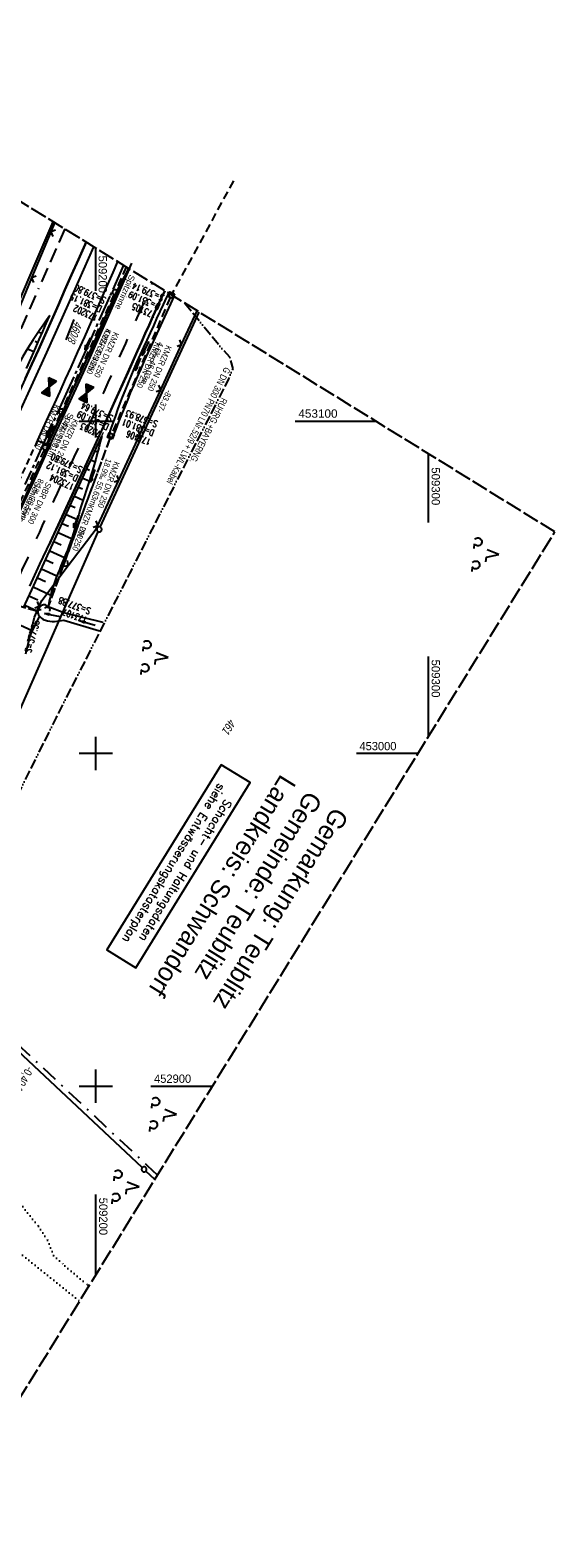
# Model space of a CAD drawing. Extents: x 508608 to 509338, y 452280 to 453218.
# Tile 29 of 29: x 509180 to 509338, y 452764 to 453218. Entities that reach past the tile are written whole.
import ezdxf
from ezdxf.enums import TextEntityAlignment as Align

# ---------------------------------------------------------------- set-up
doc = ezdxf.new("R2010")
doc.units = 0
doc.header["$LTSCALE"] = 10
doc.header["$MEASUREMENT"] = 0
for name, pattern in [('ACAD_ISO13W100', [36, 12, -3, 12, -3, 0, -3, 0, -3]), ('ACAD_ISO16W100', [73, 15, -6.5, 15, -6.5, 15, -7, 1, -7]), ('ACHSE', [5.5, 4, -0.5, 0.5, -0.5]), ('AUSGEZOGEN', [0]), ('LT00', [0]), ('LT02', [0.4, 0.2, -0.2]), ('LT08', [0.42, 0.2, -0.1, 0.02, -0.1]), ('LT11', [0.3, 0.2, -0.1]), ('LT12', [0.4, 0.3, -0.1]), ('LT14', [0.6, 0.5, -0.1]), ('PUNKTX2_STR', [0.6, 0.1, -0.5]), ('STRICHLINIE2', [0.375, 0.25, -0.125])]:
    doc.linetypes.add(name, pattern=pattern)
doc.layers.get('0').update_dxf_attribs({"linetype": 'LT00'})
for name, color, linetype in [('--EK_FBR', 250, 'LT00'), ('--EK_Halt-Pfeil', 4, 'LT00'), ('--EK_Haltung', 7, 'STRICHLINIE2'), ('--EK_Haltung-Text', 140, 'LT00'), ('--EK_Schacht-Text', 5, 'LT00'), ('--EL_DFK_AB_L', 21, 'LT00'), ('--EL_DFK_AB_P', 7, 'LT00'), ('--EL_Halt-Pfeil', 4, 'LT00'), ('--EL_Haltung', 182, 'STRICHLINIE2'), ('--EL_Haltung-Text', 182, 'LT00'), ('--EL_TEXT_KASTEN', 182, 'Continuous'), ('-AX-093', 35, 'ACHSE'), ('-GRA-20O', 11, 'LT00'), ('-GRA-40O', 11, 'Continuous'), ('-HTP-40O', 11, 'Continuous'), ('-HTP-40W', 11, 'Continuous'), ('ABSTAND', 8, 'LT00'), ('BAB-KABEL', 220, 'ACAD_ISO16W100'), ('DFK_AB_FLNR', 7, 'Continuous'), ('DFK_AB_L', 21, 'LT00'), ('DFK_AB_P', 7, 'LT00'), ('DFK_FLUR_NR', 250, 'LT00'), ('DFK_GZPKT', 250, 'LT00'), ('DFK_KATASTER', 250, 'LT00'), ('DFK_NUTZUNG', 250, 'LT00'), ('DFK_NUTZUNGSGRENZE', 70, 'PUNKTX2_STR'), ('DL', 182, 'LT12'), ('DL_PFEIL', 201, 'LT00'), ('DL_TEXT', 182, 'LT00'), ('GASLTG', 250, 'ACAD_ISO13W100'), ('GASLTG_TEXT', 250, 'Continuous'), ('GEMEINDEGRENZE', 3, 'LT08'), ('GRENZNAME_B', 250, 'Continuous'), ('MITTELSTREIFEN-Ü_LINIE', 250, 'LT11'), ('PFEIL', 140, 'AUSGEZOGEN'), ('RINNE_TEXT', 11, 'Continuous'), ('SCHLITZRINNE', 182, 'LT00'), ('V119_AFBR_BAB', 250, 'LT00'), ('V119_BOESCH', 250, 'LT00'), ('V119_BOSCHUNG', 250, 'LT00'), ('V119_GRABEN', 250, 'LT00'), ('V119_H_BORD', 8, 'LT00'), ('V119_KA_MULD', 182, 'LT00'), ('V119_KA_PRUF', 182, 'LT00'), ('V119_LD_MARK', 250, 'LT00'), ('V119_LG_MARK', 250, 'LT02'), ('V119_PARK_MS', 1, 'LT00'), ('V119_RASTER', 250, 'LT00'), ('V119_RINNE', 182, 'LT00'), ('V119_SCHLITZR', 182, 'LT00'), ('V119_SINKK', 182, 'LT00'), ('V119_UK_DURCH', 182, 'LT00'), ('V119_ZAUN', 40, 'LT00')]:
    doc.layers.add(name, color=color, linetype=linetype)
doc.layers.add('-BLATT_119-RAND', color=7, linetype='LT14', plot=False)
doc.styles.add('Arial', font='ARIAL.TTF')
doc.styles.add('Beschrift', font='ARIAL.TTF')
doc.styles.add('Haltungsbeschriftung', font='ARIAL.TTF', dxfattribs={"width": 0.75})
doc.styles.add('ROMANS', font='romans.shx', dxfattribs={"width": 0.8})
doc.styles.add('schachtbeschriftung', font='romans.shx', dxfattribs={"width": 0.75, "height": 2})
doc.styles.get("Standard").update_dxf_attribs({"font": 'ARIAL.TTF'})
doc.styles.add('UNIR-H', font='unir_h.shx', dxfattribs={"width": 0.8})
doc.styles.add('Versorgungsltg', font='ARIAL.TTF', dxfattribs={"width": 0.8, "height": 2})

# ---------------------------------------------------------------- blocks, each defined once
blk = doc.blocks.new('SYMB7010')
at = {"color": 0, "linetype": 'ByBlock'}
for points in [[(-0.031408, 0.499213), (-0.093728, 0.49134), (-0.15457, 0.475719), (-0.212975, 0.452595), (-0.268021, 0.422333), (-0.31884, 0.385411), (-0.36463, 0.342411), (-0.40467, 0.29401), (-0.438329, 0.240973), (-0.465074, 0.184136), (-0.484486, 0.124395), (-0.496256, 0.062692), (-0.5002, 0)], [(-0.5002, 0), (-0.496256, -0.062692), (-0.484486, -0.124395), (-0.465075, -0.184136), (-0.438329, -0.240973), (-0.404671, -0.29401), (-0.36463, -0.342411), (-0.31884, -0.385411), (-0.268021, -0.422333), (-0.212975, -0.452595), (-0.154571, -0.475719), (-0.093728, -0.49134), (-0.031408, -0.499213), (0.031408, -0.499213)], [(0.5002, 0), (0.496256, 0.062692), (0.484485, 0.124395), (0.465074, 0.184136), (0.438329, 0.240973), (0.40467, 0.29401), (0.36463, 0.342411), (0.31884, 0.385411), (0.268021, 0.422333), (0.212975, 0.452595), (0.15457, 0.475719), (0.093728, 0.49134), (0.031408, 0.499213), (-0.031408, 0.499213)], [(0.031408, -0.499213), (0.093728, -0.491341), (0.15457, -0.475719), (0.212975, -0.452595), (0.268021, -0.422333), (0.31884, -0.385411), (0.36463, -0.342411), (0.404671, -0.294011), (0.438329, -0.240974), (0.465075, -0.184136), (0.484486, -0.124395), (0.496256, -0.062692), (0.500201, 0)]]:
    blk.add_lwpolyline(points, dxfattribs=at)
blk = doc.blocks.new('SYMB0003')
at = {"color": 0, "linetype": 'ByBlock'}
for p, q in [((-0.015712, 0), (0.010166, 0.012015)), ((0, -0.021257), (-0.015712, 0)), ((0.010166, 0.012015), (0, -0.021257))]:
    blk.add_line(p, q, dxfattribs=at)
for points in [[(-0.031395, 0.499013), (-0.093691, 0.491144), (-0.154509, 0.475528), (-0.21289, 0.452414), (-0.267913, 0.422164), (-0.318712, 0.385257), (-0.364484, 0.342274), (-0.404509, 0.293893), (-0.438154, 0.240877), (-0.464888, 0.184062), (-0.484292, 0.124345), (-0.496058, 0.062667), (-0.5, 0)], [(-0.5, 0), (-0.496058, -0.062667), (-0.484292, -0.124345), (-0.464888, -0.184062), (-0.438154, -0.240877), (-0.404509, -0.293893), (-0.364485, -0.342274), (-0.318712, -0.385257), (-0.267914, -0.422164), (-0.21289, -0.452414), (-0.154509, -0.475529), (-0.093691, -0.491144), (-0.031395, -0.499014), (0.031395, -0.499014)], [(0.5, 0), (0.496057, 0.062667), (0.484292, 0.124345), (0.464888, 0.184062), (0.438153, 0.240877), (0.404509, 0.293893), (0.364484, 0.342274), (0.318712, 0.385257), (0.267913, 0.422164), (0.21289, 0.452414), (0.154509, 0.475528), (0.093691, 0.491144), (0.031395, 0.499013), (-0.031395, 0.499013)], [(0.031395, -0.499014), (0.093691, -0.491144), (0.154509, -0.475529), (0.21289, -0.452414), (0.267914, -0.422164), (0.318712, -0.385257), (0.364485, -0.342274), (0.404509, -0.293893), (0.438154, -0.240877), (0.464889, -0.184062), (0.484292, -0.124345), (0.496058, -0.062667), (0.5, 0)]]:
    blk.add_lwpolyline(points, dxfattribs=at)
blk = doc.blocks.new('SYMB7201')
at = {"color": 0, "linetype": 'ByBlock'}
for p, q in [((0, 0.385), (-0.11, 0.015)), ((-0.255, -0.385), (-0.115, -0.385)), ((0.445, -0.385), (0.585, -0.385))]:
    blk.add_line(p, q, dxfattribs=at)
for points in [[(0.25, 0.015), (0.11, 0.015), (0, 0.385)], [(-0.393816, -0.383308), (-0.416239, -0.362945), (-0.432849, -0.337617), (-0.442589, -0.308936), (-0.444836, -0.27873), (-0.439449, -0.248923), (-0.426769, -0.221415), (-0.407606, -0.197958), (-0.38318, -0.180047), (-0.355047, -0.168823), (-0.325, -0.165), (-0.294953, -0.168823), (-0.26682, -0.180047), (-0.242394, -0.197959), (-0.223231, -0.221415), (-0.210551, -0.248923), (-0.205164, -0.27873), (-0.207411, -0.308936), (-0.21715, -0.337617), (-0.233761, -0.362945), (-0.256184, -0.383308)], [(0.306185, -0.383308), (0.283761, -0.362945), (0.267151, -0.337617), (0.257411, -0.308936), (0.255164, -0.27873), (0.260552, -0.248923), (0.273231, -0.221415), (0.292394, -0.197958), (0.31682, -0.180047), (0.344953, -0.168823), (0.375, -0.165), (0.405047, -0.168823), (0.43318, -0.180047), (0.457606, -0.197959), (0.476769, -0.221415), (0.489449, -0.248923), (0.494836, -0.27873), (0.492589, -0.308936), (0.48285, -0.337617), (0.466239, -0.362945), (0.443816, -0.383308)]]:
    blk.add_lwpolyline(points, dxfattribs=at)
blk = doc.blocks.new('Pfreil3')
at = {"layer": 'PFEIL'}
blk.add_hatch(color=256, dxfattribs=at).paths.add_polyline_path([(-1.55, 0.27), (-1.55, -0.27), (0, 0)])
for p, q in [((-1.55, 0), (-4.83, 0)), ((-1.55, -0.27), (-1.55, 0.27)), ((-1.55, 0.27), (0, 0)), ((0, 0), (-1.55, -0.27))]:
    blk.add_line(p, q, dxfattribs=at)
blk = doc.blocks.new('SYMB0070')
at = {"color": 0, "linetype": 'ByBlock'}
for p, q in [((-0.5, 0), (0.2, 0)), ((0.5, 0), (0.2, 0.1)), ((0.2, 0.1), (0.2, 0)), ((0.468, 0), (0.21, 0.086)), ((0.21, 0.086), (0.21, -0.086)), ((0.21, -0.086), (0.468, 0)), ((0.22, -0.072), (0.437, 0)), ((0.23, -0.058), (0.405, 0)), ((0.24, -0.045), (0.374, 0)), ((0.342, 0), (0.25, 0.031)), ((0.25, 0.031), (0.25, -0.031)), ((0.25, -0.031), (0.342, 0)), ((0.26, -0.017), (0.31, 0)), ((0.27, -0.003), (0.279, 0))]:
    blk.add_line(p, q, dxfattribs=at)
for points in [[(0.2, 0), (0.2, -0.1), (0.5, 0)], [(0.437, 0), (0.22, 0.072), (0.22, -0.072)], [(0.405, 0), (0.23, 0.058), (0.23, -0.058)], [(0.374, 0), (0.24, 0.045), (0.24, -0.045)], [(0.31, 0), (0.26, 0.017), (0.26, -0.017)], [(0.279, 0), (0.27, 0.003), (0.27, -0.003)]]:
    blk.add_lwpolyline(points, dxfattribs=at)
blk = doc.blocks.new('SYMB0024')
at = {"color": 0, "linetype": 'ByBlock'}
for p, q in [((-0.5, 0.5), (0, 0)), ((0, 0), (0.5, 0.5))]:
    blk.add_line(p, q, dxfattribs=at)
blk = doc.blocks.new('SYMB1210')
at = {"color": 0, "linetype": 'ByBlock'}
blk.add_line((0.018815, -0.179014), (0.055623, -0.17119), dxfattribs=at)
for points in [[(-0.2, -0.2), (-0.2, 0.2), (0.2, 0.2), (0.2, -0.2), (-0.2, -0.2)], [(0.018815, 0.179014), (-0.018815, 0.179014), (-0.055623, 0.17119), (-0.09, 0.155885), (-0.120444, 0.133766), (-0.145623, 0.105801), (-0.164438, 0.073213), (-0.176067, 0.037424), (-0.18, 0)], [(-0.18, 0), (-0.176067, -0.037424), (-0.164438, -0.073213), (-0.145623, -0.105801), (-0.120444, -0.133766), (-0.09, -0.155885), (-0.055623, -0.17119), (-0.018815, -0.179014), (0.018815, -0.179014)], [(0.18, 0), (0.176067, 0.037424), (0.164438, 0.073213), (0.145623, 0.105801), (0.120444, 0.133766), (0.09, 0.155885), (0.055623, 0.17119), (0.018815, 0.179014)], [(0.055623, -0.17119), (0.09, -0.155885), (0.120444, -0.133766), (0.145623, -0.105801), (0.164438, -0.073213), (0.176067, -0.037424), (0.18, 0)]]:
    blk.add_lwpolyline(points, dxfattribs=at)
blk = doc.blocks.new('SYMB0652')
at = {"color": 0, "linetype": 'ByBlock'}
blk.add_lwpolyline([(-0.15, -0.075), (0.15, -0.075), (0.15, 0.075), (-0.15, 0.075), (-0.15, -0.075)], dxfattribs=at)
blk = doc.blocks.new('SYMB1107')
at = {"color": 0, "linetype": 'ByBlock'}
for points in [[(-0.2, 0), (-0.196157, 0.039018), (-0.184776, 0.076537), (-0.166294, 0.111114), (-0.141421, 0.141421), (-0.111114, 0.166294), (-0.076537, 0.184776), (-0.039018, 0.196157), (0, 0.2)], [(0, 0.2), (0.039018, 0.196157), (0.076537, 0.184776), (0.111114, 0.166294), (0.141421, 0.141421), (0.166294, 0.111114), (0.184776, 0.076537), (0.196157, 0.039018), (0.2, 0)]]:
    blk.add_lwpolyline(points, dxfattribs=at)
blk = doc.blocks.new('SYMB72')
at = {"color": 0, "linetype": 'ByBlock'}
for p, q in [((-0.5, -0.25), (-0.5, 0.25)), ((-0.5, 0.25), (0, 0)), ((-0.5, -0.25), (-0.5, 0.25)), ((0, 0), (-0.5, -0.25)), ((-0.48, -0.24), (-0.48, 0.24)), ((-0.46, -0.23), (-0.46, 0.23)), ((-0.44, -0.22), (-0.44, 0.22)), ((-0.42, -0.21), (-0.42, 0.21)), ((-0.4, -0.2), (-0.4, 0.2)), ((-0.38, -0.19), (-0.38, 0.19)), ((-0.36, -0.18), (-0.36, 0.18)), ((-0.34, -0.17), (-0.34, 0.17)), ((-0.32, -0.16), (-0.32, 0.16)), ((-0.3, -0.15), (-0.3, 0.15)), ((-0.28, -0.14), (-0.28, 0.14)), ((-0.26, -0.13), (-0.26, 0.13)), ((-0.24, -0.12), (-0.24, 0.12)), ((-0.22, -0.11), (-0.22, 0.11)), ((-0.2, -0.1), (-0.2, 0.1)), ((-0.18, -0.09), (-0.18, 0.09)), ((-0.16, -0.08), (-0.16, 0.08)), ((-0.14, -0.07), (-0.14, 0.07)), ((-0.12, -0.06), (-0.12, 0.06)), ((-0.1, -0.05), (-0.1, 0.05)), ((-0.08, -0.04), (-0.08, 0.04)), ((-0.06, -0.03), (-0.06, 0.03)), ((-0.04, -0.02), (-0.04, 0.02)), ((-0.02, -0.01), (-0.02, 0.01)), ((0.02, -0.01), (0.02, 0.01)), ((0.04, -0.02), (0.04, 0.02)), ((0.06, -0.03), (0.06, 0.03)), ((0.08, -0.04), (0.08, 0.04)), ((0.1, -0.05), (0.1, 0.05)), ((0.12, -0.06), (0.12, 0.06)), ((0.14, -0.07), (0.14, 0.07)), ((0.16, -0.08), (0.16, 0.08)), ((0.18, -0.09), (0.18, 0.09)), ((0.2, -0.1), (0.2, 0.1)), ((0.22, -0.11), (0.22, 0.11)), ((0.24, -0.12), (0.24, 0.12)), ((0.26, -0.13), (0.26, 0.13)), ((0.28, -0.14), (0.28, 0.14)), ((0.3, -0.15), (0.3, 0.15)), ((0.32, -0.16), (0.32, 0.16)), ((0.34, -0.17), (0.34, 0.17)), ((0.36, -0.18), (0.36, 0.18)), ((0.38, -0.19), (0.38, 0.19)), ((0.4, -0.2), (0.4, 0.2)), ((0.42, -0.21), (0.42, 0.21)), ((0.44, -0.22), (0.44, 0.22)), ((0.46, -0.23), (0.46, 0.23)), ((0.48, -0.24), (0.48, 0.24)), ((0.5, -0.25), (0.5, 0.25))]:
    blk.add_line(p, q, dxfattribs=at)
at = {"color": 0, "linetype": 'ByBlock', "flags": 128}
blk.add_lwpolyline([(0, 0), (0.5, 0.25), (0.5, -0.25), (0, 0)], dxfattribs=at)

msp = doc.modelspace()

# ---------------------------------------------------------------- hatches: boundary and pattern name
at = {"layer": 'SCHLITZRINNE'}
h = msp.add_hatch(dxfattribs=at)
h.set_pattern_fill('ANSI31', color=256, scale=13, angle=251.6735466, style=0)
h.paths.add_polyline_path([(509185.77, 453091.64), (509185.41, 453091.8), (509184.16, 453089.06), (509182.48, 453085.37), (509180.79, 453081.69), (509179.11, 453078), (509177.41, 453074.32), (509176.62, 453072.62), (509176.97, 453072.46), (509181.23, 453081.66)])
h.paths.add_polyline_path([(509176.41, 453071.23), (509176.05, 453071.4), (509175.7, 453070.64), (509175.66, 453070.54), (509176.01, 453070.38), (509176.04, 453070.43)])
h.paths.add_polyline_path([(509175.44, 453069.16), (509175.09, 453069.32), (509174.25, 453067.54), (509172.79, 453064.43), (509171.33, 453061.33), (509169.87, 453058.23), (509169.55, 453057.55), (509169.88, 453057.39)])
h.paths.add_polyline_path([(509169.31, 453056.17), (509168.97, 453056.33), (509168.4, 453055.12), (509168.57, 453055.04), (509168.73, 453054.96)])

# ---------------------------------------------------------------- linework, layer by layer
at = {"layer": '--EK_FBR'}
for points in [[(509197.08, 453153.79), (509196.76, 453153.08), (509194.75, 453148.53), (509192.73, 453143.98), (509190.73, 453139.48), (509188.73, 453134.97), (509186.73, 453130.46), (509184.72, 453125.96), (509182.71, 453121.45), (509180.74, 453117.06), (509178.77, 453112.67), (509176.79, 453108.28), (509174.79, 453103.89), (509172.79, 453099.52), (509171.1, 453095.85), (509169.41, 453092.19), (509167.7, 453088.52), (509166, 453084.87), (509164.28, 453081.21), (509162.57, 453077.55), (509160.38, 453072.89)], [(509178.77, 453112.67), (509180.74, 453117.06), (509182.71, 453121.45), (509184.72, 453125.96), (509186.73, 453130.46), (509188.73, 453134.97), (509190.73, 453139.48), (509192.73, 453143.98), (509194.75, 453148.53), (509196.76, 453153.08), (509197.08, 453153.79)], [(509185.56, 453092.9), (509185.51, 453092.92), (509185.17, 453093.02), (509184.83, 453093.14), (509184.29, 453093.35), (509183.76, 453093.58), (509183.1, 453093.89), (509182.44, 453094.2)], [(509185.56, 453092.9), (509185.51, 453092.92), (509185.17, 453093.02), (509184.83, 453093.14), (509184.29, 453093.35), (509183.76, 453093.58), (509183.1, 453093.89), (509182.44, 453094.2)]]:
    msp.add_lwpolyline(points, dxfattribs=at)
at = {"layer": '--EK_FBR', "color": 0}
for points in [[(509206.55, 453147.93), (509205.11, 453144.67), (509202.62, 453139.01), (509200.6, 453134.45), (509198.58, 453129.89), (509196.55, 453125.33), (509194.51, 453120.77), (509192.46, 453116.22), (509190.8, 453112.55), (509189.13, 453108.88), (509187.46, 453105.21), (509185.79, 453101.54), (509184.11, 453097.87), (509182.44, 453094.2)], [(509220.71, 453139.18), (509219.53, 453136.62), (509218.35, 453134.04), (509217.18, 453131.45), (509216.02, 453128.87), (509214.86, 453126.28), (509213.71, 453123.69), (509212.55, 453121.1), (509209.69, 453114.72), (509206.82, 453108.34), (509203.94, 453101.97), (509201.04, 453095.6), (509198.14, 453089.24), (509195.22, 453082.88), (509192.3, 453076.53), (509189.95, 453071.44), (509187.59, 453066.35), (509185.99, 453062.91)]]:
    msp.add_lwpolyline(points, dxfattribs=at)
at = {"layer": '--EK_FBR', "color": 2}
for points in [[(509206.55, 453147.93), (509205.11, 453144.67), (509202.62, 453139.01), (509200.6, 453134.45), (509198.58, 453129.89), (509196.55, 453125.33), (509194.51, 453120.77), (509192.46, 453116.22), (509190.8, 453112.55), (509189.13, 453108.88), (509187.46, 453105.21), (509185.79, 453101.54), (509184.11, 453097.87), (509182.44, 453094.2)], [(509186.19, 453092.56), (509196.27, 453114.62), (509206.97, 453138.57), (509210.88, 453147.48)], [(509186.19, 453092.56), (509196.27, 453114.62), (509206.97, 453138.57), (509210.11, 453145.73)], [(509180.11, 453050.39), (509183.17, 453056.92), (509186.23, 453063.45), (509189.27, 453069.99), (509192.3, 453076.53), (509195.71, 453083.94), (509199.11, 453091.36), (509202.5, 453098.78), (509205.86, 453106.21), (509209.21, 453113.65), (509212.55, 453121.1), (509213.71, 453123.69), (509214.86, 453126.28), (509216.02, 453128.87), (509217.18, 453131.45), (509218.35, 453134.04), (509219.53, 453136.62), (509220.71, 453139.18)]]:
    msp.add_lwpolyline(points, dxfattribs=at)
at = {"layer": '--EK_Haltung'}
for p, q in [((509241.43, 453172.25), (509223, 453138.47)), ((509209.09, 453146.36), (509206.04, 453139.41)), ((509205.43, 453138.04), (509189.9, 453103.49)), ((509222.35, 453137.12), (509204.79, 453096.2)), ((509189.29, 453102.12), (509185.05, 453092.72)), ((509204.23, 453094.81), (509185.59, 453043.99)), ((509184.43, 453091.36), (509173.07, 453066.8)), ((509182.57, 453042.74), (509142.26, 453054.1))]:
    msp.add_line(p, q, dxfattribs=at)
at = {"layer": '--EL_DFK_AB_L'}
for p, q in [((509171.32, 453122.89), (509187.14, 453159.93)), ((509201.34, 453068.09), (509231.11, 453132.75)), ((509147.49, 452945.65), (509200.73, 453066.72))]:
    msp.add_line(p, q, dxfattribs=at)
at = {"layer": '--EL_Haltung'}
for p, q in [((509209.09, 453146.36), (509206.04, 453139.41)), ((509205.43, 453138.04), (509189.9, 453103.49)), ((509222.35, 453137.12), (509204.79, 453096.2)), ((509189.29, 453102.12), (509185.05, 453092.72)), ((509204.23, 453094.81), (509185.59, 453043.99)), ((509184.43, 453091.36), (509173.07, 453066.8)), ((509182.57, 453042.74), (509142.26, 453054.1))]:
    msp.add_line(p, q, dxfattribs=at)
at = {"layer": '--EL_TEXT_KASTEN'}
msp.add_lwpolyline([(509237.74, 452996.66), (509203.31, 452940.96), (509212.01, 452935.58), (509246.43, 452991.29)], close=True, dxfattribs=at)
at = {"layer": '-AX-093', "ltscale": 0.2}
msp.add_lwpolyline([(509208.3, 453146.85), (509204.18, 453137.5), (509197.87, 453123.33), (509191.52, 453109.18), (509185.11, 453095.05), (509178.64, 453080.95)], dxfattribs=at)
at = {"layer": '-BLATT_119-RAND'}
msp.add_lwpolyline([(509093.92, 453217.53), (508607.66, 452430.65), (508851.81, 452279.78), (509338.07, 453066.66), (509093.92, 453217.53)], dxfattribs=at)
at = {"layer": '-GRA-20O'}
msp.add_arc((509228.81, 452990.73), 0, 334.3338, 154.3338, dxfattribs=at)
at = {"layer": 'BAB-KABEL', "ltscale": 0.03, "flags": 128}
msp.add_lwpolyline([(509190.65, 453157.76), (509176.33, 453125.19), (509165.06, 453100.23), (509153.55, 453075.09), (509148.01, 453065.44), (509135.55, 453045.81), (509128.34, 453033.07), (509117.31, 453012), (509114.66, 453006.92), (509112.34, 453002.5), (509098.17, 452970.21), (509087.82, 452945.93), (509068.41, 452910.7), (509057.01, 452890.43), (509045.18, 452869.95), (509035.91, 452855), (509027.04, 452839.79), (508937.35, 452697.26), (508924.42, 452675.35), (508908.21, 452648.44), (508891.3, 452622.22), (508871.47, 452591.87), (508849.05, 452558.76), (508826.97, 452526.86), (508801.72, 452487.7), (508789.67, 452493.61), (508767.91, 452468.51), (508776.27, 452454.53), (508770.9, 452446.66), (508758.42, 452428.43), (508739.68, 452403.76), (508729.29, 452388.82), (508718.54, 452373.23), (508713.23, 452365.42)], dxfattribs=at)
at = {"layer": 'DFK_AB_L'}
for p, q in [((509171.32, 453122.89), (509187.14, 453159.93)), ((509201.34, 453068.09), (509231.11, 453132.75)), ((509147.49, 452945.65), (509200.73, 453066.72))]:
    msp.add_line(p, q, dxfattribs=at)
at = {"layer": 'DFK_KATASTER'}
for p, q in [((509213.97, 452875.51), (509168.06, 452918.5)), ((509217.76, 452871.98), (509215.07, 452874.49))]:
    msp.add_line(p, q, dxfattribs=at)
at = {"layer": 'DFK_NUTZUNGSGRENZE', "ltscale": 0.2}
for p, q in [((509118.98, 452896.44), (509195.15, 452835.38)), ((509176.51, 452865.68), (509182.71, 452857.89)), ((509182.71, 452857.89), (509185.51, 452853.67)), ((509185.51, 452853.67), (509187.31, 452849.11)), ((509187.31, 452849.11), (509190.7, 452845.94)), ((509190.7, 452845.94), (509197.42, 452840.33)), ((509197.42, 452840.33), (509197.9, 452839.83))]:
    msp.add_line(p, q, dxfattribs=at)
at = {"layer": 'DL'}
for p, q in [((509204.23, 453094.81), (509185.59, 453043.99)), ((509182.57, 453042.74), (509142.26, 453054.1))]:
    msp.add_line(p, q, dxfattribs=at)
at = {"layer": 'GASLTG', "ltscale": 0.025, "flags": 128}
msp.add_lwpolyline([(509226.79, 453135.43), (509237.82, 453121.89), (509240.24, 453119.27), (509241.22, 453115.74), (509239.95, 453112.7), (509210.11, 453054.13), (509188.06, 453010.87), (509170.98, 452976.53), (509152.69, 452940.89), (509135.88, 452907.72), (509116.92, 452864.45), (509106.4, 452843.36), (509102.71, 452835.21), (509092.6, 452810.94), (509087.26, 452801.17), (509068.23, 452761.71), (509055.97, 452732.48), (509035.03, 452684.33), (509019.67, 452648.58), (509006.01, 452617.99), (508993.89, 452590.51), (508979.72, 452560.34), (508968.55, 452534.82), (508961.63, 452518.91), (508951.17, 452494.56), (508923.79, 452434.72), (508907.28, 452394.98), (508899.54, 452376.18), (508889.01, 452350.91), (508877.03, 452320.58)], dxfattribs=at)
at = {"layer": 'GEMEINDEGRENZE', "ltscale": 2.5, "flags": 128}
msp.add_lwpolyline([(509218.57, 452873.28), (509215.54, 452876.09), (509168.62, 452920.03), (509151.23, 452942.12), (509148.39, 452945.86), (509136.07, 452962.4), (509103.49, 452991.59), (509098.79, 452995.77), (509067.2, 453034.72), (509026.27, 453075.03), (509012.82, 453086.29)], dxfattribs=at)
at = {"layer": 'MITTELSTREIFEN-Ü_LINIE', "flags": 128}
msp.add_lwpolyline([(509182.44, 453094.2), (509180.99, 453091.02), (509179.54, 453087.83), (509178.08, 453084.65), (509176.63, 453081.46), (509175.17, 453078.28), (509173.71, 453075.1), (509172.24, 453071.92), (509170.71, 453068.63), (509169.16, 453065.35), (509167.62, 453062.06), (509166.07, 453058.78), (509164.51, 453055.51), (509162.95, 453052.23), (509161.4, 453048.95), (509159.64, 453045.24), (509157.87, 453041.54), (509156.11, 453037.83), (509154.34, 453034.13), (509152.57, 453030.43), (509150.8, 453026.73), (509149.03, 453023.07), (509147.25, 453019.41), (509145.47, 453015.75), (509143.69, 453012.1), (509141.91, 453008.44), (509140.13, 453004.79), (509138.36, 453001.16), (509136.6, 452997.54), (509134.83, 452993.92), (509133.06, 452990.3), (509131.28, 452986.69), (509129.31, 452982.69), (509127.33, 452978.69), (509125.33, 452974.7), (509123.34, 452970.71)], dxfattribs=at)
at = {"layer": 'SCHLITZRINNE'}
for points in [[(509168.73, 453054.96), (509176.04, 453070.43), (509181.23, 453081.66), (509186.19, 453092.56)], [(509174.59, 453067.36), (509176.04, 453070.43), (509181.23, 453081.66), (509186.19, 453092.56)]]:
    msp.add_lwpolyline(points, dxfattribs=at)
at = {"layer": 'V119_AFBR_BAB'}
msp.add_lwpolyline([(509178.77, 453112.67), (509180.74, 453117.06), (509182.71, 453121.45), (509184.72, 453125.96), (509186.73, 453130.46), (509188.73, 453134.97), (509190.73, 453139.48), (509192.73, 453143.98), (509194.75, 453148.53), (509196.76, 453153.08), (509197.08, 453153.79)], dxfattribs=at)
at = {"layer": 'V119_AFBR_BAB', "color": 0}
for points in [[(509206.55, 453147.93), (509205.11, 453144.67), (509202.62, 453139.01), (509200.6, 453134.45), (509198.58, 453129.89), (509196.55, 453125.33), (509194.51, 453120.77), (509192.46, 453116.22), (509190.8, 453112.55), (509189.13, 453108.88), (509187.46, 453105.21), (509185.79, 453101.54), (509184.11, 453097.87), (509182.44, 453094.2)], [(509186.19, 453092.56), (509196.27, 453114.62), (509206.97, 453138.57), (509210.11, 453145.73)], [(509180.11, 453050.39), (509183.17, 453056.92), (509186.23, 453063.45), (509189.27, 453069.99), (509192.3, 453076.53), (509195.71, 453083.94), (509199.11, 453091.36), (509202.5, 453098.78), (509205.86, 453106.21), (509209.21, 453113.65), (509212.55, 453121.1), (509213.71, 453123.69), (509214.86, 453126.28), (509216.02, 453128.87), (509217.18, 453131.45), (509218.35, 453134.04), (509219.53, 453136.62), (509220.71, 453139.18)]]:
    msp.add_lwpolyline(points, dxfattribs=at)
at = {"layer": 'V119_BOESCH'}
for points in [[(509186.12, 453131.73), (509185.12, 453130.28), (509184.12, 453128.83), (509183.13, 453127.38), (509182.15, 453125.92), (509181.19, 453124.45), (509180.24, 453122.97), (509179.08, 453121.08), (509177.95, 453119.16), (509176.85, 453117.23), (509175.77, 453115.28), (509174.72, 453113.32), (509173.69, 453111.35), (509172.68, 453109.37), (509171.68, 453107.38), (509170.69, 453105.38), (509169.7, 453103.38), (509168.72, 453101.38), (509158.56, 453079.94), (509157.51, 453078.84), (509156.46, 453077.73), (509155.41, 453076.62), (509154.33, 453075.46), (509153.24, 453074.3)], [(509179.14, 453115.77), (509180.55, 453118.92), (509181.94, 453122.08), (509183, 453124.49), (509184.04, 453126.9), (509185.08, 453129.31), (509186.12, 453131.73)], [(509178.23, 453043.8), (509181.38, 453050.56), (509184.5, 453057.34), (509187.6, 453064.13), (509189, 453067.24), (509190.41, 453070.35), (509191.81, 453073.46), (509193.21, 453076.57), (509194.61, 453079.68), (509196.01, 453082.79), (509197.42, 453085.89), (509198.87, 453089.07), (509200.32, 453092.24), (509201.77, 453095.42)], [(509201.77, 453095.42), (509201.33, 453093.7), (509200.9, 453091.99), (509200.45, 453090.28), (509199.99, 453088.57), (509199.52, 453086.87), (509199.02, 453085.17), (509198.55, 453083.64), (509198.07, 453082.12), (509197.58, 453080.6), (509197.09, 453079.08), (509196.59, 453077.55), (509196.11, 453076.03), (509195.64, 453074.5), (509195.24, 453073.15), (509194.85, 453071.8), (509194.46, 453070.45), (509194.07, 453069.1), (509193.67, 453067.75), (509193.27, 453066.4), (509192.84, 453065.06), (509192.4, 453063.73), (509191.93, 453062.4), (509191.47, 453061.21), (509191, 453060.02), (509190.51, 453058.84), (509190.02, 453057.66), (509189.52, 453056.48), (509189.03, 453055.3), (509188.55, 453054.12), (509188.09, 453052.93), (509187.65, 453051.73), (509187.24, 453050.53), (509186.88, 453049.31), (509186.6, 453048.29), (509186.35, 453047.25), (509186.11, 453046.21), (509185.89, 453045.17), (509185.67, 453044.12)], [(509183.03, 453041.33), (509181.47, 453038.17), (509180.6, 453036.36), (509179.74, 453034.55)]]:
    msp.add_lwpolyline(points, dxfattribs=at)
at = {"layer": 'V119_BOSCHUNG'}
for p, q in [((509183.77, 453126.28), (509182.7, 453126.75)), ((509184.96, 453129.03), (509184.69, 453129.15)), ((509181.37, 453120.78), (509179.42, 453121.63)), ((509182.58, 453123.53), (509181.8, 453123.87)), ((509201.02, 453093.78), (509201.32, 453093.64)), ((509199.77, 453091.05), (509200.17, 453090.87)), ((509197.28, 453085.59), (509198.11, 453085.22)), ((509198.53, 453088.32), (509199.77, 453087.77)), ((509194.81, 453080.12), (509195.95, 453079.61)), ((509196.05, 453082.86), (509198.03, 453081.97)), ((509193.58, 453077.39), (509196.17, 453076.23)), ((509191.11, 453071.92), (509194.45, 453070.43)), ((509192.35, 453074.65), (509193.82, 453074)), ((509188.65, 453066.45), (509192.71, 453064.63)), ((509189.88, 453069.18), (509191.74, 453068.35)), ((509187.41, 453063.73), (509189.55, 453062.76)), ((509184.93, 453058.28), (509187.17, 453057.25)), ((509186.17, 453061), (509190.57, 453058.99)), ((509182.43, 453052.83), (509184.85, 453051.71)), ((509183.68, 453055.56), (509188.28, 453053.43)), ((509181.17, 453050.11), (509186.45, 453047.67)), ((509178.64, 453044.68), (509182.57, 453042.81)), ((509179.9, 453047.39), (509182.51, 453046.21)), ((509176.09, 453039.27), (509180.9, 453036.98))]:
    msp.add_line(p, q, dxfattribs=at)
at = {"layer": 'V119_GRABEN'}
for points in [[(509203.99, 453095.87), (509204.65, 453097.77), (509205.31, 453099.67), (509205.99, 453101.56), (509206.67, 453103.45), (509207.36, 453105.33), (509208.07, 453107.21), (509208.8, 453109.08), (509209.68, 453111.28), (509210.59, 453113.47), (509211.52, 453115.66), (509212.47, 453117.83), (509213.44, 453120), (509214.42, 453122.16), (509215.41, 453124.32), (509216.41, 453126.47), (509217.4, 453128.63), (509218.4, 453130.78), (509219.39, 453132.93), (509220.38, 453135.08), (509221.37, 453137.22), (509221.93, 453138.43)], [(509223.49, 453137.46), (509222.46, 453135.25), (509221.25, 453132.63), (509220.04, 453130.02), (509218.94, 453127.63), (509217.85, 453125.24), (509216.75, 453122.86), (509215.66, 453120.46), (509214.58, 453118.07), (509213.51, 453115.67), (509212.45, 453113.26), (509211.41, 453110.85), (509210.38, 453108.43), (509209.48, 453106.27), (509208.59, 453104.09), (509207.71, 453101.92), (509206.83, 453099.74), (509205.97, 453097.55), (509205.1, 453095.37)], [(509203.99, 453095.87), (509204.04, 453095.62), (509204.1, 453095.4), (509204.19, 453095.22), (509204.31, 453095.11), (509204.47, 453095.09), (509204.66, 453095.15), (509204.87, 453095.25), (509205.1, 453095.37)], [(509202.23, 453039.42), (509190.37, 453042.31), (509185.67, 453044.12), (509185.41, 453044.34), (509185.15, 453044.54), (509184.87, 453044.69), (509184.59, 453044.78), (509184.27, 453044.77), (509183.96, 453044.67), (509183.64, 453044.5), (509183.35, 453044.26), (509183.09, 453043.98), (509182.87, 453043.66), (509182.7, 453043.31), (509182.6, 453042.95), (509182.57, 453042.51), (509182.64, 453042.09), (509182.8, 453041.69), (509183.03, 453041.33), (509183.32, 453040.99), (509183.65, 453040.7), (509184.03, 453040.45), (509184.42, 453040.25), (509184.83, 453040.08), (509185.5, 453039.89), (509186.17, 453039.78), (509186.85, 453039.74), (509187.55, 453039.75), (509188.25, 453039.81), (509188.95, 453039.9), (509189.66, 453040.02), (509190.37, 453040.15), (509201.12, 453036.87)]]:
    msp.add_lwpolyline(points, dxfattribs=at)
at = {"layer": 'V119_H_BORD'}
msp.add_line((509206.29, 453138.9), (509209.91, 453145.86), dxfattribs=at)
msp.add_lwpolyline([(509185.51, 453092.92), (509187.19, 453096.57), (509188.87, 453100.23), (509190.55, 453103.88), (509192.23, 453107.54), (509193.9, 453111.2), (509195.56, 453114.87), (509197.36, 453118.87), (509199.16, 453122.87), (509200.95, 453126.87), (509202.73, 453130.88), (509204.51, 453134.89), (509206.29, 453138.9)], dxfattribs=at)
at = {"layer": 'V119_LD_MARK'}
msp.add_lwpolyline([(509177.06, 453102.52), (509185.27, 453120.6), (509193.39, 453138.71), (509199.42, 453152.33)], dxfattribs=at)
at = {"layer": 'V119_LG_MARK', "ltscale": 3, "flags": 128}
msp.add_lwpolyline([(509124.43, 452945.91), (509126.36, 452949.72), (509128.29, 452953.52), (509130.22, 452957.33), (509132.15, 452961.13), (509134.07, 452964.94), (509135.73, 452968.23), (509137.38, 452971.52), (509139.03, 452974.82), (509140.67, 452978.11), (509142.3, 452981.41), (509144.1, 452985.08), (509145.89, 452988.74), (509147.67, 452992.42), (509149.45, 452996.09), (509151.23, 452999.77), (509153.3, 453004.07), (509155.38, 453008.38), (509157.46, 453012.69), (509159.54, 453017), (509161.62, 453021.31), (509163.44, 453025.07), (509165.27, 453028.83), (509167.09, 453032.59), (509168.91, 453036.36), (509170.72, 453040.12), (509172.53, 453043.89), (509174.33, 453047.66), (509176.11, 453051.44), (509177.89, 453055.22), (509179.65, 453059.01), (509181.4, 453062.81), (509183.13, 453066.61), (509184.01, 453068.57), (509184.89, 453070.52), (509185.76, 453072.47), (509186.64, 453074.43), (509187.53, 453076.37), (509188.43, 453078.32), (509189.27, 453080.12), (509190.12, 453081.92), (509190.97, 453083.72), (509191.83, 453085.52), (509192.68, 453087.31), (509193.53, 453089.11), (509194.85, 453091.91), (509196.14, 453094.72), (509197.43, 453097.53), (509198.71, 453100.34), (509199.98, 453103.16), (509201.24, 453105.98), (509202.5, 453108.81), (509203.76, 453111.63), (509208.98, 453123.34), (509214.21, 453135.05), (509217.05, 453141.44)], dxfattribs=at)
at = {"layer": 'V119_PARK_MS'}
msp.add_lwpolyline([(509185.56, 453092.9), (509185.51, 453092.92), (509185.17, 453093.02), (509184.83, 453093.14), (509184.29, 453093.35), (509183.76, 453093.58), (509183.1, 453093.89), (509182.44, 453094.2)], dxfattribs=at)
at = {"layer": 'V119_RASTER'}
for p, q in [((509200, 453139.11), (509200, 453151.98)), ((509200, 453095), (509200, 453105)), ((509195, 453100), (509205, 453100)), ((509259.95, 453100), (509284.11, 453100)), ((509300, 453090.18), (509300, 453069.52)), ((509300, 453029.22), (509300, 453005.06)), ((509200, 452995), (509200, 453005)), ((509205, 453000), (509195, 453000)), ((509296.87, 453000), (509278.37, 453000)), ((509200, 452895), (509200, 452905)), ((509195, 452900), (509205, 452900)), ((509216.58, 452900), (509235.08, 452900)), ((509200, 452843.23), (509200, 452867.4))]:
    msp.add_line(p, q, dxfattribs=at)
at = {"layer": 'V119_RINNE'}
msp.add_line((509185.84, 453092.75), (509185.56, 453092.9), dxfattribs=at)
msp.add_lwpolyline([(509185.56, 453092.9), (509187.25, 453096.56), (509188.95, 453100.22), (509190.64, 453103.87), (509192.33, 453107.53), (509194.01, 453111.2), (509195.68, 453114.87), (509197.23, 453118.28), (509198.77, 453121.71), (509200.3, 453125.13), (509201.83, 453128.56), (509203.35, 453131.99), (509204.87, 453135.42), (509206.39, 453138.85), (509210, 453145.8)], dxfattribs=at)
at = {"layer": 'V119_SCHLITZR'}
msp.add_line((509185.84, 453092.75), (509186.19, 453092.56), dxfattribs=at)
msp.add_lwpolyline([(509168.4, 453055.12), (509169.87, 453058.23), (509171.33, 453061.33), (509172.79, 453064.43), (509174.25, 453067.54), (509175.7, 453070.64), (509177.41, 453074.32), (509179.11, 453078), (509180.79, 453081.69), (509182.48, 453085.37), (509184.16, 453089.06), (509185.84, 453092.75)], dxfattribs=at)
at = {"layer": 'V119_ZAUN'}
for p, q in [((509186.46, 453156.87), (509180.7, 453143.02)), ((509187.61, 453159.64), (509186.46, 453156.87)), ((509180.7, 453143.02), (509174.94, 453129.17)), ((509225.82, 453123.04), (509230.5, 453133.13)), ((509219.51, 453109.43), (509225.82, 453123.04)), ((509213.2, 453095.83), (509219.51, 453109.43)), ((509206.89, 453082.22), (509213.2, 453095.83)), ((509200.58, 453068.61), (509206.89, 453082.22))]:
    msp.add_line(p, q, dxfattribs=at)
for points in [[(509191.71, 453056.55), (509200.12, 453067.61), (509200.58, 453068.61)], [(509183.01, 453044.38), (509183.74, 453046.06), (509191.71, 453056.55)], [(509179, 453029.97), (509181.54, 453040.99), (509183.01, 453044.38)]]:
    msp.add_lwpolyline(points, dxfattribs=at)

# ---------------------------------------------------------------- block references
at = {"layer": '--EK_Halt-Pfeil', "yscale": 4, "zscale": 4}
for p, xscale, rotation in [((509197.47, 453123.23), 4.000000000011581, 245.7993800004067), ((509212.65, 453117.06), 3.999999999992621, 246.771480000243), ((509185.93, 453097.39), 3.999999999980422, 245.7584500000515), ((509198.99, 453083.52), 3.999999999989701, 249.8582899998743)]:
    msp.add_blockref('SYMB0070', p, dxfattribs=dict(at, xscale=xscale, rotation=rotation))
at = {"layer": '--EL_DFK_AB_P', "xscale": 1.500000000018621, "yscale": 1.5, "zscale": 1.5, "rotation": 264.7377099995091}
msp.add_blockref('SYMB0003', (509201.03, 453067.41), dxfattribs=at)
at = {"layer": '--EL_Halt-Pfeil', "yscale": 4, "zscale": 4}
for p, xscale, rotation in [((509197.69, 453122.95), 4.000000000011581, 245.7993800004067), ((509212.65, 453117.06), 3.999999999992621, 246.771480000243), ((509186.39, 453096.79), 3.999999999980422, 245.7584500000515), ((509193.97, 453069.75), 3.999999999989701, 249.8582899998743)]:
    msp.add_blockref('SYMB0070', p, dxfattribs=dict(at, xscale=xscale, rotation=rotation))
at = {"layer": '-HTP-40O', "xscale": 4.999999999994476, "yscale": 5, "zscale": 5, "rotation": 245.7273460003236}
msp.add_blockref('SYMB72', (509197.2, 453108.39), dxfattribs=at)
at = {"layer": '-HTP-40W', "xscale": 5.000000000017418, "yscale": 5, "zscale": 5, "rotation": 245.6871640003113}
msp.add_blockref('SYMB72', (509185.98, 453110.27), dxfattribs=at)
at = {"layer": 'DFK_AB_P', "xscale": 1.500000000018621, "yscale": 1.5, "zscale": 1.5, "rotation": 264.7377099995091}
msp.add_blockref('SYMB0003', (509201.03, 453067.41), dxfattribs=at)
at = {"layer": 'DFK_GZPKT', "xscale": 1.500000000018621, "yscale": 1.5, "zscale": 1.5, "rotation": 264.7377099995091}
msp.add_blockref('SYMB7010', (509214.52, 452875), dxfattribs=at)
at = {"layer": 'DFK_NUTZUNG', "yscale": 10, "zscale": 10}
for p, xscale, rotation in [((509317.43, 453060.18), 10.00000000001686, 264.7377100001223), ((509217.89, 453029.26), 10.00000000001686, 264.7377100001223), ((509220.48, 452891.86), 10.00000000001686, 264.7377100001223), ((509209.16, 452870.05), 9.999999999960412, 264.7377000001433)]:
    msp.add_blockref('SYMB7201', p, dxfattribs=dict(at, xscale=xscale, rotation=rotation))
at = {"layer": 'DL_PFEIL', "xscale": 3.999999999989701, "yscale": 4, "zscale": 4, "rotation": 249.8582899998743}
msp.add_blockref('SYMB0070', (509193.97, 453069.75), dxfattribs=at)
at = {"layer": 'PFEIL'}
for p, rotation in [((509213.92, 453119.59), 244.3646402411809), ((509184.54, 453042.15), 168.5242454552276), ((509195.18, 453039.94), 164.4279035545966)]:
    msp.add_blockref('Pfreil3', p, dxfattribs=dict(at, rotation=rotation))
at = {"layer": 'V119_KA_MULD', "zscale": 3.8}
for p, xscale, yscale, rotation in [((509222.64, 453137.81), 3.799999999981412, 3.800000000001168, 156.1008121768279), ((509204.49, 453095.51), 3.800000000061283, 3.799999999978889, 68.31540710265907)]:
    msp.add_blockref('SYMB1210', p, dxfattribs=dict(at, xscale=xscale, yscale=yscale, rotation=rotation))
at = {"layer": 'V119_KA_PRUF', "xscale": 1.5, "yscale": 1.5, "zscale": 1.5, "rotation": 238.28581}
for p in [(509205.74, 453138.73), (509189.59, 453102.81), (509184.74, 453092.04)]:
    msp.add_blockref('SYMB0003', p, dxfattribs=at)
at = {"layer": 'V119_SINKK', "zscale": 4.5}
for p, xscale, yscale, rotation in [((509206.47, 453138.39), 4.500000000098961, 4.499999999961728, 245.4732591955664), ((509198.5, 453120.5), 4.499999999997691, 4.500000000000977, 245.8713624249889), ((509190.33, 453102.46), 4.500000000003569, 4.49999999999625, 245.355085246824), ((509185.86, 453092.34), 4.5, 4.5, 245.2264159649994)]:
    msp.add_blockref('SYMB0652', p, dxfattribs=dict(at, xscale=xscale, yscale=yscale, rotation=rotation))
at = {"layer": 'V119_UK_DURCH', "zscale": 4}
for p, xscale, yscale, rotation in [((509183.29, 453042.54), 4.000000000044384, 4.000000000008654, 67.61359608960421), ((509185.34, 453043.29), 4.00000000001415, 4, 328.2858096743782)]:
    msp.add_blockref('SYMB1107', p, dxfattribs=dict(at, xscale=xscale, yscale=yscale, rotation=rotation))
at = {"layer": 'V119_ZAUN', "xscale": 2.1, "yscale": 2.1, "zscale": 2.1}
for p, rotation in [((509186.46, 453156.87), 247.41697), ((509180.7, 453143.02), 247.41697), ((509225.82, 453123.04), 65.11761000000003), ((509219.51, 453109.43), 65.11761000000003), ((509213.2, 453095.83), 65.11761000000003), ((509206.89, 453082.22), 65.11761000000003), ((509200.58, 453068.61), 65.11761000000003), ((509191.71, 453056.55), 52.77983000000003), ((509183.01, 453044.38), 66.51134999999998)]:
    msp.add_blockref('SYMB0024', p, dxfattribs=dict(at, rotation=rotation))

# ---------------------------------------------------------------- texts
at = {"layer": '--EK_Haltung-Text', "style": 'Haltungsbeschriftung'}
for s, rotation, width, p in [('4.1‰ 39.38m', -114.2006, 0.75, (509203.1, 453127.97)), ('KMZR DN 250', -114.2006, 0.75, (509205.43, 453126.92)), ('4.6‰ 46.03m', -113.2285, 0.75, (509218.88, 453123.96)), ('KMZR DN 250', -113.2285, 0.75, (509221.23, 453122.95)), ('3.4‰ 11.81m', -114.2416, 0.75, (509190.92, 453101.86)), ('KMZR DN 250', -114.2416, 0.7, (509193.26, 453100.81)), ('18.9‰ 55.63m', -110.1417, 0.75, (509203.14, 453088.9)), ('KMZR DN 250', -110.1417, 0.75, (509205.54, 453088.02)), ('8.1‰ 28.56m', -114.8212, 0.75, (509182.81, 453082.87)), ('StBR DN 300', -114.8212, 0.75, (509185.13, 453081.8))]:
    msp.add_text(s, height=1.8, rotation=rotation, dxfattribs=dict(at, width=width)).set_placement(p)
at = {"layer": '--EK_Schacht-Text', "style": 'schachtbeschriftung', "width": 0.75}
for s, rotation, p in [('S=379.80', -204.2006, (509203.21, 453137.04)), ('S=379.14', -203.2285, (509220.74, 453137.81)), ('D=381.15', -204.2006, (509202.03, 453134.41)), ('173202', -204.2006, (509200.85, 453131.79)), ('D=381.09', -203.2285, (509219.6, 453135.16)), ('173105', -203.2285, (509218.47, 453132.52)), ('D=381.09', -204.2416, (509204.12, 453098.97)), ('S=379.64', -204.2416, (509205.3, 453101.59)), ('S=378.93', -200.1417, (509218.81, 453099.94)), ('173203', -204.2416, (509202.94, 453096.34)), ('D=381.01', -200.1417, (509217.82, 453097.24)), ('173106', -200.1417, (509216.83, 453094.54)), ('S=379.60', -204.8212, (509196.14, 453086.15)), ('D=381.12', -204.8212, (509194.93, 453083.54)), ('173204', -204.8212, (509193.72, 453080.93)), ('S=377.88', -200.1374, (509198.67, 453043.71)), ('173107', -200.1374, (509197.68, 453041)), ('S=377.36', 74.261, (509180.46, 453030.14))]:
    msp.add_text(s, height=2, rotation=rotation, dxfattribs=at).set_placement(p)
at = {"layer": '--EL_Haltung-Text', "style": 'Haltungsbeschriftung', "width": 0.75}
for rotation, p in [(-114.2006, (509203.1, 453127.97)), (-113.2285, (509217.91, 453123.89)), (-114.2416, (509187.62, 453105.21)), (-110.1417, (509197.86, 453075.11))]:
    msp.add_text('KMZR DN 250', height=1.8, rotation=rotation, dxfattribs=at).set_placement(p)
at = {"layer": '--EL_TEXT_KASTEN', "insert": (509224.87, 452966.12), "char_height": 2.5, "attachment_point": 5, "rotation": 238.2858, "style": 'ROMANS'}
msp.add_mtext('{\\W1;Schacht- und Haltungsdaten\\Psiehe Entwässerungskatasterplan}', dxfattribs=at)
at = {"layer": '-GRA-40O', "style": 'Beschrift', "width": 0.75}
msp.add_text('-0,40 %', height=2.5, rotation=240.2032, dxfattribs=at).set_placement((509174.77, 452898.34), align=Align.RIGHT)
at = {"layer": 'ABSTAND', "width": 0.75}
msp.add_text(' -83.37-', height=1.8, rotation=-114.7169, dxfattribs=at).set_placement((509221.62, 453110.13))
at = {"layer": 'DFK_AB_FLNR', "oblique": 13.754, "width": 0.75}
msp.add_text('%%U460/8', height=2.5, rotation=248.7249, dxfattribs=at).set_placement((509193.78, 453130.27))
at = {"layer": 'DFK_FLUR_NR', "oblique": 13.754, "width": 0.75}
msp.add_text('461', height=2.5, rotation=238.2858, dxfattribs=at).set_placement((509240.21, 453010.67))
at = {"layer": 'DL_TEXT', "style": 'Haltungsbeschriftung', "width": 0.75}
msp.add_text('KMZR 250', height=1.8, rotation=-110.1417, dxfattribs=at).set_placement((509197.86, 453075.11))
at = {"layer": 'GASLTG_TEXT', "insert": (509232.38, 453097.83), "char_height": 2, "attachment_point": 5, "rotation": 243.1635, "style": 'Versorgungsltg'}
msp.add_mtext('{\\fArial|b0|i0|c238|p34;RUHRG.+BAYERNG.\\PG DN 300} {\\fArial|b0|i0|c238|p34;PN70 LNr.52/9 + LWL-Kabel}', dxfattribs=at)
at = {"layer": 'GRENZNAME_B', "insert": (509276.33, 452981.29), "char_height": 5.6, "attachment_point": 1, "rotation": 238.2858, "style": 'UNIR-H'}
msp.add_mtext('{\\W1;Gemarkung: Teublitz\\PGemeinde: Teublitz\\PLandkreis: Schwandorf}', dxfattribs=at)
at = {"layer": 'RINNE_TEXT', "char_height": 1.8, "attachment_point": 7, "style": 'Arial'}
for s, insert, rotation in [('Spitzrinne', (509209.73, 453144.38), 246.2941), ('Spitzrinne', (509191.29, 453102.8), 246.2469), ('Schlitzrinne', (509181.91, 453081.95), 245.5359)]:
    msp.add_mtext(s, dxfattribs=dict(at, insert=insert, rotation=rotation))
at = {"layer": 'V119_RASTER'}
for s, rotation, width, p in [(' 509200', -90.0002, 0.965, (509200.83, 453150.69)), (' 453100', -0.0002, 1.01, (509259.95, 453101)), (' 509300', -90.0002, 0.979, (509301, 453087.02)), (' 509300', -90.0002, 0.979, (509301, 453029.22)), (' 453000', -0.0002, 0.955, (509278.37, 453001)), (' 452900', -0.0002, 0.958, (509216.58, 452901)), (' 509200', -90.0002, 0.965, (509201, 452867.4))]:
    msp.add_text(s, height=2.5, rotation=rotation, dxfattribs=dict(at, width=width)).set_placement(p)

doc.saveas('drawing.dxf')
